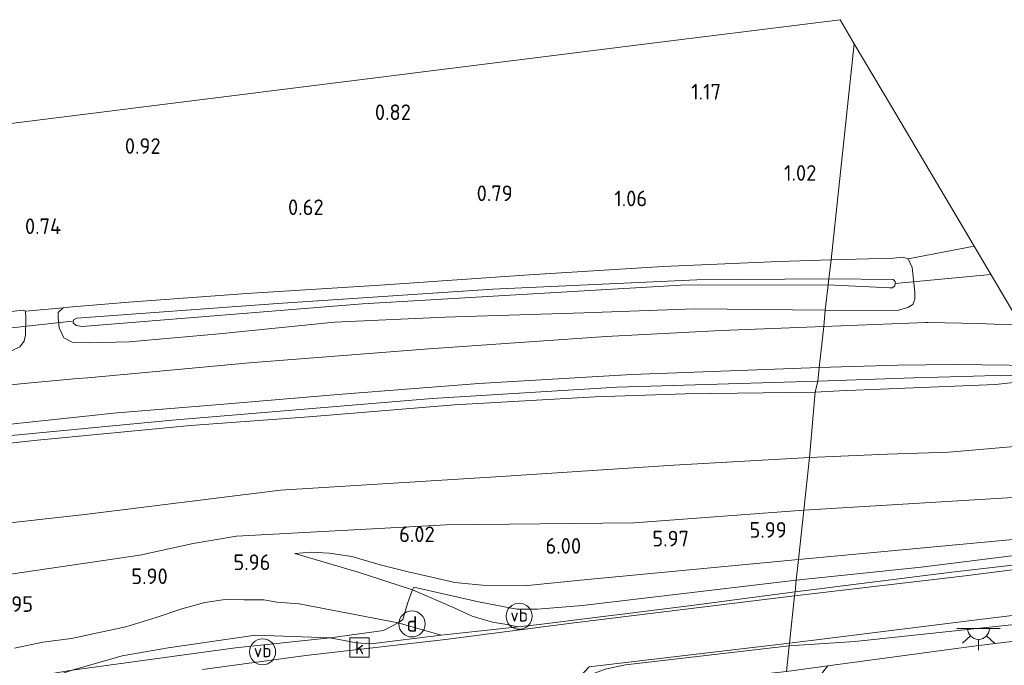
# Model space of a CAD drawing. Extents: x 130905 to 137824, y 412333 to 417928.
# Tile 30 of 256: x 131641 to 131755, y 413873 to 413947. Entities that reach past the tile are written whole.
import ezdxf
from ezdxf.enums import TextEntityAlignment as Align
from ezdxf.lldxf.tags import DXFTag

# ---------------------------------------------------------------- set-up
doc = ezdxf.new("R2010")
doc.units = 0
for name, color, linetype, lineweight in [('B-ME-GR-BOUWLAND_AKKERBOUW-GV', 80, 'Continuous', 13), ('B-ME-GR-GRAS-GV', 60, 'Continuous', 13), ('B-ME-GW-TALUD_KRUIN-G', 90, 'Continuous', 18), ('B-ME-GW-TALUD_TEEN-G', 90, 'Continuous', 18), ('B-ME-IE-MEUBILAIR_DIJKPAAL-S', 7, 'Continuous', 25), ('B-ME-IE-MEUBILAIR_WEGMEUBILAIR-S', 7, 'Continuous', 25), ('B-ME-IE-TERREINAFSCHEIDING_DOORGANG-G', 210, 'Continuous', 18), ('B-ME-IE-TERREINAFSCHEIDING_KUNSTMATIG_HEKWERK-G', 20, 'IE-TERREINAFSCHEIDING-KUNSTMATIG', 18), ('B-ME-KG-GRENS_OPNAME-G', 210, 'KG-OPNAME', 18), ('B-ME-KL-ET_LS_OV_LICHTPUNT-S', 190, 'Continuous', 25), ('B-ME-KW-KUNSTWERK_DUIKER-G', 170, 'Continuous', 18), ('B-ME-OG-WATER_SLOOT-G', 120, 'Continuous', 18), ('B-ME-OG-WATER_SLOOT-GV', 120, 'Continuous', 18), ('B-ME-RI-GWA_KOLK-S', 30, 'Continuous', 25), ('B-ME-VH-GOOT-GV', 170, 'Continuous', 18), ('B-ME-VH-VERHARDING_ASFALT-GV', 252, 'Continuous', 18), ('B-ME-VH-VERHARDING_HALFVERHARDING-GV', 252, 'Continuous', 18), ('B-ME-WH-WINTERBED-G', 150, 'WH-WINTERBED', 18), ('X-XX-AL-HOOGTELABEL-S', 7, 'Continuous', 25)]:
    doc.layers.add(name, color=color, linetype=linetype, lineweight=lineweight)
doc.styles.add('NLCS-ISO', font='NLCS-ISO.ttf')
doc.styles.add('NLCS-ISO-ANNOTATIVE-T18', font='NLCS-ISO.ttf', dxfattribs={"height": 1.8})
doc.styles.get("Standard").update_dxf_attribs({"font": 'arial.ttf'})
doc.linetypes.add('IE-TERREINAFSCHEIDING-KUNSTMATIG', pattern='A,4,[82,NLCS.SHX,S=0.75,R=90,X=0,Y=0],4,-2', length=10)
tags = doc.linetypes.add('KG-OPNAME', pattern='A,5.5,-2,["O",Standard,S=1.8,R=0,X=-0.5,Y=-0.9],-2,5.5,-2,[5,NLCS.SHX,S=0.75,R=0,X=0,Y=0],-2', length=19).pattern_tags.tags
tags[6] = DXFTag(74, 10)
tags = doc.linetypes.add('WH-WINTERBED', pattern='A,6,-3.5,["WB",Standard,S=1.8,R=0,X=-1.5,Y=-0.9],-3.5,6,-3.5,6,-3.5,6,-3.5,6,-3.5', length=51).pattern_tags.tags
tags[6] = DXFTag(74, 10)

# ---------------------------------------------------------------- blocks, each defined once
blk = doc.blocks.new('SAL-HOOGTELABEL-SO')
at = {"color": 0, "linetype": 'ByBlock', "lineweight": -2, "style": 'NLCS-ISO-ANNOTATIVE-T18'}
blk.add_attdef('HOOGTE', text='', height=1.8, dxfattribs=at).set_placement((2.79, 0), align=Align.RIGHT)
blk = doc.blocks.new('SIE-DIJKPAAL-SO')
at = {"color": 0, "linetype": 'ByBlock', "lineweight": 18}
blk.add_circle((0, 0), 1.5, dxfattribs=at)
at = {"color": 0, "linetype": 'ByBlock', "lineweight": 18, "style": 'NLCS-ISO'}
blk.add_text('d', height=1.8, dxfattribs=at).set_placement((0, 0), align=Align.MIDDLE_CENTER)
blk = doc.blocks.new('SRI-KOLK-SO')
at = {"color": 0, "linetype": 'ByBlock', "lineweight": 18}
blk.add_lwpolyline([(-1.125, -1.125), (1.125, -1.125), (1.125, 1.125), (-1.125, 1.125)], close=True, dxfattribs=at)
at = {"color": 0, "linetype": 'ByBlock', "lineweight": 18, "style": 'NLCS-ISO'}
blk.add_text('k', height=1.5, dxfattribs=at).set_placement((0, 0), align=Align.MIDDLE_CENTER)
blk = doc.blocks.new('SKL-ET_OV_LICHTPUNT-SO')
at = {"color": 0, "linetype": 'ByBlock', "lineweight": 18}
for points in [[(-1.25, 0), (-2.5, 0)], [(1.25, 0), (2.5, 0)], [(-0.92, -0.85), (-1.83, -1.7)], [(0.92, -0.85), (1.83, -1.7)], [(0, -1.25), (0, -2.5)]]:
    blk.add_lwpolyline(points, dxfattribs=at)
blk.add_lwpolyline([(0, 0), (1.25, 0, -1), (-1.25, 0)], format="xyb", close=True, dxfattribs=at)
blk = doc.blocks.new('SIE-WEG_PAAL_VERKEERSBORD-SO')
at = {"color": 0, "linetype": 'ByBlock', "lineweight": 18}
blk.add_circle((0, 0), 1.5, dxfattribs=at)
at = {"color": 0, "linetype": 'ByBlock', "lineweight": 18, "style": 'NLCS-ISO'}
blk.add_text('vb', height=1.5, dxfattribs=at).set_placement((0, 0.13), align=Align.MIDDLE_CENTER)

msp = doc.modelspace()

# ---------------------------------------------------------------- linework, layer by layer
at = {"layer": 'B-ME-GR-BOUWLAND_AKKERBOUW-GV'}
msp.add_polyline3d([(131632.625, 413933.877, 0.763), (131660.847, 413937.407, 0.771), (131694.834, 413941.658, 0.763), (131715.952, 413944.3, 0.791), (131735.741, 413946.775, 0.686), (131737.378, 413944.01, 0.787), (131734.695, 413919.158, 1.217), (131728.674, 413918.967, 1.233), (131715.372, 413918.363, 1.026), (131699.944, 413917.421, 0.917), (131682.797, 413916.244, 0.812), (131667.454, 413915.289, 0.884), (131653.909, 413914.267, 0.917), (131646.992, 413913.707, 0.957), (131646.322, 413913.619, 0.966), (131642.006, 413913.241, 0.966), (131641.713, 413913.356, 0.957), (131626.494, 413911.659, 0.76)], dxfattribs=at)
msp.add_polyline3d([(131751.168, 413920.725, 1.425), (131743.583, 413919.265, 1.468), (131742.965, 413919.464, 1.384), (131741.899, 413919.324, 1.446), (131734.695, 413919.158, 1.217), (131737.378, 413944.01, 0.787), (131741.663, 413936.775, 1.099)], close=True, dxfattribs=at)
at = {"layer": 'B-ME-GR-GRAS-GV'}
for points in [[(131751.168, 413920.725, 1.425), (131756.484, 413911.715, 2.375), (131753.461, 413911.729, 2.271), (131751.689, 413911.809, 2.191), (131745.877, 413911.939, 2.176), (131745.591, 413911.928, 2.172), (131733.861, 413911.476, 2.003), (131734.023, 413913.36, 1.812), (131742.336, 413913.324, 1.976), (131743.526, 413913.675, 1.988), (131744.114, 413913.998, 1.979), (131744.322, 413914.621, 1.983), (131744.335, 413915.418, 1.913), (131744.053, 413918.25, 1.736), (131743.583, 413919.265, 1.468)], [(131647.838, 413911.602, -0.201), (131648.503, 413911.477, -0.201), (131680.761, 413914.078, -0.201), (131717.425, 413916.237, -0.201), (131734.38, 413916.265, -0.201), (131734.023, 413913.36, 1.812), (131718.996, 413913.497, 1.685), (131706.262, 413913.065, 1.489), (131690.237, 413912.56, 1.265), (131677.543, 413911.961, 1.121), (131664.298, 413910.617, 0.993), (131653.933, 413909.73, 1.23), (131649.237, 413909.583, 1.07), (131647.35, 413909.658, 1.003), (131646.403, 413910.193, 1.115), (131645.888, 413911.307, 1.083), (131645.74, 413912.498, 0.998), (131645.75, 413913.1, 0.982), (131646.322, 413913.619, 0.966), (131646.992, 413913.707, 0.957), (131653.909, 413914.267, 0.917), (131667.454, 413915.289, 0.884), (131682.797, 413916.244, 0.812), (131699.944, 413917.421, 0.917), (131715.372, 413918.363, 1.026), (131728.674, 413918.967, 1.233), (131734.695, 413919.158, 1.217), (131734.458, 413916.979, -0.201), (131719.241, 413916.866, -0.201), (131695.781, 413915.779, -0.201), (131671.041, 413914.107, -0.201), (131647.904, 413912.453, -0.201), (131647.527, 413912.244, -0.201), (131647.489, 413911.914, -0.201)], [(131744.053, 413918.25, 1.736), (131744.335, 413915.418, 1.913), (131744.322, 413914.621, 1.983), (131744.114, 413913.998, 1.979), (131743.526, 413913.675, 1.988), (131742.336, 413913.324, 1.976), (131734.023, 413913.36, 1.812), (131734.38, 413916.265, -0.201), (131741.444, 413915.924, -0.201), (131741.786, 413915.931, -0.201), (131742.044, 413916.146, -0.201), (131742.065, 413916.412, -0.201), (131742.075, 413916.648, -0.201), (131741.852, 413916.879, -0.201), (131734.458, 413916.979, -0.201), (131734.695, 413919.158, 1.217), (131741.899, 413919.324, 1.446), (131742.965, 413919.464, 1.384), (131743.583, 413919.265, 1.468)], [(131642.039, 413912.443, 0.961), (131642.001, 413910.535, 0.966), (131641.856, 413909.804, 0.957), (131641.348, 413909.157, 0.936), (131640.393, 413908.679, 1.007), (131627.17, 413907.594, 0.94), (131614.746, 413906.051, 0.912), (131607.06, 413905.178, 0.976), (131593.181, 413903.236, 1.112), (131590.732, 413902.938, 1.14), (131589.88, 413903.303, 1.152), (131589.154, 413904.322, 1.148), (131588.747, 413905.574, 1.128), (131588.755, 413906.405, 1.087), (131588.813, 413907.002, 1.047), (131589.192, 413907.363, 1.018), (131589.954, 413907.502, 1.01), (131597.501, 413908.375, 0.966), (131610.934, 413909.759, 0.758), (131626.494, 413911.659, 0.76), (131641.713, 413913.356, 0.957), (131642.006, 413913.241, 0.966)], [(131735.689, 413904.087, 2.342), (131732.878, 413903.94, 2.191), (131733.177, 413905.172, 1.97), (131744.212, 413905.559, 2.26), (131749.84, 413905.729, 2.23), (131754.913, 413905.868, 2.266), (131759.905, 413905.493, 2.595), (131753.629, 413904.82, 2.519)], [(131755.231, 413886.932, 6.301), (131730.95, 413884.655, 5.881), (131731.567, 413890.343, 6.233), (131732.206, 413896.391, 5.888), (131741.207, 413896.781, 5.939), (131748.253, 413897.03, 5.968), (131757.144, 413897.785, 5.844), (131769.854, 413897.924, 5.741), (131786.174, 413897.129, 5.824), (131797.624, 413896.193, 5.732), (131798.023, 413895.647, 5.637), (131798.05, 413895.025, 5.716), (131797.906, 413893.844, 5.917), (131797.649, 413892.253, 5.926), (131797.19, 413891.744, 5.962), (131796.385, 413891.555, 6.048), (131778.905, 413889.93, 6.161)], [(131799.026, 413889.179, 5.03), (131771.251, 413885.48, 5.05), (131770.939, 413885.783, 4.913), (131748.589, 413883.2, 4.963), (131730.558, 413880.947, 4.707), (131730.693, 413882.29, 5.265), (131745.066, 413883.799, 5.755), (131765.671, 413886.376, 5.692), (131778.851, 413887.981, 5.68), (131784.62, 413888.742, 5.437), (131801.427, 413890.688, 5.41), (131802.842, 413890.843, 5.254)], [(131694.972, 413881.694, 5.913), (131699.422, 413881.644, 5.934), (131705.866, 413882.289, 5.894), (131730.95, 413884.655, 5.881), (131730.693, 413882.29, 5.265), (131706.1, 413879.381, 5.139), (131700.925, 413878.957, 5.042), (131698.541, 413878.95, 4.961), (131694.127, 413879.798, 5.001), (131686.669, 413881.5, 5.147), (131686.531, 413881.171, 5.135), (131680.283, 413883.213, 5.508), (131672.987, 413885.35, 5.86), (131674.916, 413885.508, 5.989), (131676.934, 413885.391, 5.946), (131679.534, 413885.009, 5.936), (131682.794, 413884.059, 5.893), (131686.042, 413883.237, 5.964), (131688.401, 413882.701, 5.944), (131691.419, 413882.01, 5.948)], [(131718.633, 413879.374, 4.544), (131701.102, 413877.204, 4.458), (131698.71, 413876.929, 4.443), (131697.391, 413877.196, 4.408), (131695.746, 413877.455, 4.486), (131693.419, 413878.167, 4.586), (131691.312, 413879.127, 4.761), (131686.531, 413881.171, 5.135), (131686.669, 413881.5, 5.147), (131694.127, 413879.798, 5.001), (131698.541, 413878.95, 4.961), (131700.925, 413878.957, 5.042), (131706.1, 413879.381, 5.139), (131730.693, 413882.29, 5.265), (131730.558, 413880.947, 4.707)], [(131689.821, 413875.974, 4.357), (131681.747, 413874.974, 4.221), (131680.085, 413875.074, 4.346), (131677.058, 413875.677, 4.384), (131683.198, 413876.502, 4.596), (131684.893, 413877.401, 4.993)], [(131666.167, 413874.52, 4.406), (131647.363, 413871.933, 4.457), (131653.129, 413873.587, 4.559), (131658.404, 413874.502, 4.571), (131668.448, 413875.975, 4.559), (131677.058, 413875.677, 4.384)], [(131705.574, 413869.499, 4.588), (131705.462, 413868.5, 4.556), (131704.72, 413869.86, 4.511), (131705.2, 413870.567, 4.506), (131706.85, 413872.316, 4.597), (131729.907, 413875.047, 4.665), (131729.872, 413874.725, 4.714), (131711.05, 413872.569, 4.6), (131708.701, 413872.048, 4.584), (131707.388, 413871.571, 4.588), (131706.587, 413871.123, 4.592), (131706.1, 413870.627, 4.592), (131705.772, 413870.137, 4.592)], [(131709.526, 413869.143, 4.957), (131705.462, 413868.5, 4.556), (131705.574, 413869.499, 4.588), (131705.772, 413870.137, 4.592), (131706.1, 413870.627, 4.592), (131706.587, 413871.123, 4.592), (131707.388, 413871.571, 4.588), (131708.701, 413872.048, 4.584), (131711.05, 413872.569, 4.6), (131729.872, 413874.725, 4.714), (131729.555, 413871.804, 5.492), (131718.683, 413870.594, 5.277)]]:
    msp.add_polyline3d(points, close=True, dxfattribs=at)
for points in [[(131640.393, 413908.679, 1.007), (131641.348, 413909.157, 0.936), (131641.856, 413909.804, 0.957), (131642.001, 413910.535, 0.966), (131642.039, 413912.443, 0.961), (131642.006, 413913.241, 0.966), (131646.322, 413913.619, 0.966), (131645.75, 413913.1, 0.982), (131645.74, 413912.498, 0.998), (131645.888, 413911.307, 1.083), (131646.403, 413910.193, 1.115), (131647.35, 413909.658, 1.003), (131649.237, 413909.583, 1.07), (131653.933, 413909.73, 1.23), (131664.298, 413910.617, 0.993), (131677.543, 413911.961, 1.121), (131690.237, 413912.56, 1.265), (131706.262, 413913.065, 1.489), (131718.996, 413913.497, 1.685), (131734.023, 413913.36, 1.812), (131733.861, 413911.476, 2.003), (131722.041, 413911.024, 1.902), (131708.817, 413910.317, 1.658), (131688.399, 413908.9, 1.466), (131667.768, 413907.312, 1.421), (131649.154, 413905.588, 1.371), (131647.995, 413905.515, 1.357), (131641.439, 413904.874, 1.354), (131631.763, 413903.855, 1.331)], [(131550.625, 413889.215, 1.265), (131566.819, 413891.537, 1.305), (131585.249, 413893.719, 1.284), (131600.029, 413895.626, 1.292), (131617.577, 413897.8, 1.371), (131633.01, 413899.475, 1.403), (131649.674, 413901.238, 1.432), (131652.08, 413901.526, 1.357), (131664.357, 413902.51, 1.44), (131678.448, 413903.711, 1.464), (131694.151, 413904.917, 1.583), (131711.78, 413905.942, 1.814), (131733.35, 413906.767, 1.991), (131733.177, 413905.172, 1.97), (131710.087, 413904.49, 1.713), (131688.788, 413903.195, 1.496), (131658.861, 413900.691, 1.379), (131628.677, 413897.826, 1.368), (131600.178, 413894.107, 1.298), (131577.709, 413891.38, 1.345), (131546.648, 413887.262, 1.321)], [(131754.913, 413905.868, 2.266), (131749.84, 413905.729, 2.23), (131744.212, 413905.559, 2.26), (131733.177, 413905.172, 1.97), (131733.35, 413906.767, 1.991), (131742.396, 413907.029, 2.135), (131748.878, 413907.12, 2.217), (131758.401, 413906.978, 2.321)], [(131757.144, 413897.785, 5.844), (131748.253, 413897.03, 5.968), (131741.207, 413896.781, 5.939), (131732.206, 413896.391, 5.888), (131732.878, 413903.94, 2.191), (131735.689, 413904.087, 2.342), (131753.629, 413904.82, 2.519), (131759.905, 413905.493, 2.595)], [(131546.648, 413887.262, 1.321), (131577.709, 413891.38, 1.345), (131600.178, 413894.107, 1.298), (131628.677, 413897.826, 1.368), (131658.861, 413900.691, 1.379), (131688.788, 413903.195, 1.496), (131710.087, 413904.49, 1.713), (131733.177, 413905.172, 1.97), (131732.878, 413903.94, 2.191), (131717.953, 413903.729, 2.165), (131707.559, 413903.401, 1.761), (131691.383, 413902.46, 1.736), (131674.607, 413901.097, 1.711), (131660.969, 413900.071, 1.711), (131643.372, 413898.39, 1.837), (131629.245, 413896.855, 1.686), (131612.766, 413894.938, 1.585), (131599.363, 413893.12, 1.509), (131575.672, 413890.089, 1.534), (131559.692, 413887.922, 1.484), (131554.971, 413887.508, 1.283), (131544.676, 413886.075, 1.384)], [(131544.676, 413886.075, 1.384), (131554.971, 413887.508, 1.283), (131559.692, 413887.922, 1.484), (131575.672, 413890.089, 1.534), (131599.363, 413893.12, 1.509), (131612.766, 413894.938, 1.585), (131629.245, 413896.855, 1.686), (131643.372, 413898.39, 1.837), (131660.969, 413900.071, 1.711), (131674.607, 413901.097, 1.711), (131691.383, 413902.46, 1.736), (131707.559, 413903.401, 1.761), (131717.953, 413903.729, 2.165), (131732.878, 413903.94, 2.191), (131732.206, 413896.391, 5.888), (131716.612, 413895.513, 5.925), (131696.115, 413894.195, 5.727), (131671.325, 413892.662, 5.544), (131648.825, 413889.832, 5.535), (131626.436, 413887.369, 5.75), (131601.884, 413883.832, 5.915), (131580.027, 413880.711, 6.116), (131559.277, 413877.906, 6.403), (131549.861, 413876.757, 6.46)], [(131626.436, 413887.369, 5.75), (131648.825, 413889.832, 5.535), (131671.325, 413892.662, 5.544), (131696.115, 413894.195, 5.727), (131716.612, 413895.513, 5.925), (131732.206, 413896.391, 5.888), (131731.567, 413890.343, 6.233), (131730.95, 413884.655, 5.881), (131705.866, 413882.289, 5.894), (131699.422, 413881.644, 5.934), (131694.972, 413881.694, 5.913), (131691.419, 413882.01, 5.948), (131688.401, 413882.701, 5.944), (131686.042, 413883.237, 5.964), (131682.794, 413884.059, 5.893), (131679.534, 413885.009, 5.936), (131676.934, 413885.391, 5.946), (131674.916, 413885.508, 5.989), (131672.987, 413885.35, 5.86), (131680.283, 413883.213, 5.508), (131686.531, 413881.171, 5.135), (131686.351, 413880.692, 5.115), (131685.945, 413879.618, 5.069), (131685.502, 413878.057, 5.005), (131685.418, 413877.763, 4.993), (131684.893, 413877.401, 4.993), (131673.5, 413879.579, 5.645), (131670.922, 413879.75, 5.619), (131669.415, 413880.028, 5.627), (131667.137, 413880.017, 5.68), (131664.993, 413880.084, 5.779), (131662.651, 413879.735, 5.753), (131659.974, 413878.987, 5.634), (131657.042, 413878.004, 5.571), (131653.536, 413876.924, 5.472), (131650.339, 413876.237, 5.502), (131647.282, 413875.587, 5.473), (131643.994, 413875.157, 5.501), (131640.736, 413874.491, 5.625)], [(131765.671, 413886.376, 5.692), (131745.066, 413883.799, 5.755), (131730.693, 413882.29, 5.265), (131730.95, 413884.655, 5.881), (131755.231, 413886.932, 6.301)], [(131640.736, 413874.491, 5.625), (131643.994, 413875.157, 5.501), (131647.282, 413875.587, 5.473), (131650.339, 413876.237, 5.502), (131653.536, 413876.924, 5.472), (131657.042, 413878.004, 5.571), (131659.974, 413878.987, 5.634), (131662.651, 413879.735, 5.753), (131664.993, 413880.084, 5.779), (131667.137, 413880.017, 5.68), (131669.415, 413880.028, 5.627), (131670.922, 413879.75, 5.619), (131673.5, 413879.579, 5.645), (131684.893, 413877.401, 4.993), (131683.198, 413876.502, 4.596), (131677.058, 413875.677, 4.384), (131668.448, 413875.975, 4.559), (131658.404, 413874.502, 4.571), (131653.129, 413873.587, 4.559), (131647.363, 413871.933, 4.457), (131642.262, 413871.107, 4.619), (131635.694, 413870.083, 4.704)], [(131759.407, 413877.566, 5.224), (131737.431, 413875.24, 4.997), (131729.872, 413874.725, 4.714), (131729.907, 413875.047, 4.665), (131734.258, 413875.592, 4.84), (131751.493, 413877.728, 4.953), (131767.815, 413879.736, 5.012)], [(131769.818, 413847.498, 6.037), (131748.029, 413843.22, 5.967), (131743.756, 413842.67, 5.989), (131740.863, 413842.511, 6.003), (131734.038, 413841.486, 5.958), (131726.126, 413839.654, 5.773), (131726.986, 413848.141, 6.063), (131727.174, 413849.874, 6.018), (131727.354, 413851.529, 6.031), (131729.07, 413867.854, 6.033), (131730.582, 413868.406, 6.045), (131731.863, 413869.343, 6.03), (131734.325, 413872.454, 5.89), (131751.386, 413874.723, 6.107), (131770.009, 413877.01, 6.197)], [(131770.009, 413877.01, 6.197), (131751.386, 413874.723, 6.107), (131734.325, 413872.454, 5.89), (131729.555, 413871.804, 5.492), (131729.872, 413874.725, 4.714), (131737.431, 413875.24, 4.997), (131759.407, 413877.566, 5.224)]]:
    msp.add_polyline3d(points, dxfattribs=at)
at = {"layer": 'B-ME-GW-TALUD_KRUIN-G'}
for points in [[(131732.206, 413896.391, 5.888), (131741.207, 413896.781, 5.939), (131748.253, 413897.03, 5.968), (131757.144, 413897.785, 5.844), (131769.854, 413897.924, 5.741), (131786.174, 413897.129, 5.824), (131797.624, 413896.193, 5.732), (131798.023, 413895.647, 5.637), (131798.05, 413895.025, 5.716), (131797.906, 413893.844, 5.917), (131797.649, 413892.253, 5.926), (131797.19, 413891.744, 5.962), (131796.385, 413891.555, 6.048), (131778.905, 413889.93, 6.161), (131755.231, 413886.932, 6.301), (131730.95, 413884.655, 5.881)], [(131734.325, 413872.454, 5.89), (131751.386, 413874.723, 6.107), (131770.009, 413877.01, 6.197), (131789.296, 413879.411, 6.082), (131808.589, 413881.811, 6.17), (131826.305, 413883.791, 5.991), (131844.393, 413886.155, 6.102), (131864.212, 413888.541, 5.925), (131878.527, 413889.892, 5.945), (131894.31, 413891.319, 5.882), (131908.416, 413892.219, 5.934), (131925.038, 413893.795, 6.048), (131933.047, 413894.621, 5.939), (131944.216, 413896.139, 5.949), (131955.445, 413897.972, 5.776)], [(131732.206, 413896.391, 5.888), (131716.612, 413895.513, 5.925), (131696.115, 413894.195, 5.727), (131671.325, 413892.662, 5.544), (131648.825, 413889.832, 5.535), (131626.436, 413887.369, 5.75), (131601.884, 413883.832, 5.915), (131580.027, 413880.711, 6.116), (131559.277, 413877.906, 6.403), (131549.861, 413876.757, 6.46)], [(131730.95, 413884.655, 5.881), (131705.866, 413882.289, 5.894), (131699.422, 413881.644, 5.934), (131694.972, 413881.694, 5.913), (131691.419, 413882.01, 5.948), (131688.401, 413882.701, 5.944), (131686.042, 413883.237, 5.964), (131682.794, 413884.059, 5.893), (131679.534, 413885.009, 5.936), (131676.934, 413885.391, 5.946), (131674.916, 413885.508, 5.989), (131672.987, 413885.35, 5.86)], [(131640.736, 413874.491, 5.625), (131643.994, 413875.157, 5.501), (131647.282, 413875.587, 5.473), (131650.339, 413876.237, 5.502), (131653.536, 413876.924, 5.472), (131657.042, 413878.004, 5.571), (131659.974, 413878.987, 5.634), (131662.651, 413879.735, 5.753), (131664.993, 413880.084, 5.779), (131667.137, 413880.017, 5.68), (131669.415, 413880.028, 5.627), (131670.922, 413879.75, 5.619), (131673.5, 413879.579, 5.645), (131684.893, 413877.401, 4.993), (131689.821, 413875.974, 4.357)]]:
    msp.add_polyline3d(points, dxfattribs=at)
at = {"layer": 'B-ME-GW-TALUD_TEEN-G'}
for points in [[(131759.905, 413905.493, 2.595), (131753.629, 413904.82, 2.519), (131735.689, 413904.087, 2.342), (131732.878, 413903.94, 2.191)], [(131732.878, 413903.94, 2.191), (131717.953, 413903.729, 2.165), (131707.559, 413903.401, 1.761), (131691.383, 413902.46, 1.736), (131674.607, 413901.097, 1.711), (131660.969, 413900.071, 1.711), (131643.372, 413898.39, 1.837), (131629.245, 413896.855, 1.686), (131612.766, 413894.938, 1.585), (131599.363, 413893.12, 1.509), (131575.672, 413890.089, 1.534), (131559.692, 413887.922, 1.484), (131554.971, 413887.508, 1.283), (131544.676, 413886.075, 1.384), (131533.086, 413883.281, 1.561), (131526.4, 413880.807, 1.359)], [(131919.704, 413895.895, 4.694), (131901.741, 413894.18, 5.073), (131881.28, 413892.465, 5.073), (131852.293, 413889.188, 5.149), (131824.465, 413885.73, 5.325), (131793.841, 413882.096, 5.502), (131775.853, 413879.849, 5.3), (131759.407, 413877.566, 5.224), (131737.431, 413875.24, 4.997), (131729.872, 413874.725, 4.714)], [(131799.026, 413889.179, 5.03), (131771.251, 413885.48, 5.05), (131770.939, 413885.783, 4.913), (131748.589, 413883.2, 4.963), (131730.558, 413880.947, 4.707)], [(131672.987, 413885.35, 5.86), (131680.283, 413883.213, 5.508), (131686.531, 413881.171, 5.135), (131691.312, 413879.127, 4.761), (131693.419, 413878.167, 4.586), (131695.746, 413877.455, 4.486), (131697.391, 413877.196, 4.408), (131698.71, 413876.929, 4.443), (131701.102, 413877.204, 4.458), (131718.633, 413879.374, 4.544), (131730.558, 413880.947, 4.707)], [(131569.944, 413856.975, 2.582), (131571.422, 413856.656, 2.644), (131572.266, 413856.726, 2.682), (131578.77, 413858.492, 2.919), (131594.839, 413862.603, 3.219), (131610.32, 413865.183, 3.519), (131624.525, 413866.776, 3.794), (131628.958, 413866.859, 3.882), (131631.433, 413867.068, 3.932), (131637.822, 413868.779, 4.169), (131647.363, 413871.933, 4.457), (131653.129, 413873.587, 4.559), (131658.404, 413874.502, 4.571), (131668.448, 413875.975, 4.559), (131677.058, 413875.677, 4.384), (131680.085, 413875.074, 4.346), (131681.747, 413874.974, 4.221)], [(131689.821, 413875.974, 4.357), (131681.747, 413874.974, 4.221)], [(131723.475, 413853.688, 5.95), (131715.107, 413858.297, 5.139), (131712.312, 413859.992, 4.923), (131710.275, 413861.48, 4.799), (131708.896, 413862.42, 4.65), (131708.17, 413863.32, 4.666), (131707.215, 413864.409, 4.574), (131706.334, 413865.971, 4.602), (131705.462, 413868.5, 4.556), (131705.574, 413869.499, 4.588), (131705.772, 413870.137, 4.592), (131706.1, 413870.627, 4.592), (131706.587, 413871.123, 4.592), (131707.388, 413871.571, 4.588), (131708.701, 413872.048, 4.584), (131711.05, 413872.569, 4.6), (131729.872, 413874.725, 4.714)]]:
    msp.add_polyline3d(points, dxfattribs=at)
at = {"layer": 'B-ME-IE-TERREINAFSCHEIDING_DOORGANG-G'}
msp.add_polyline3d([(131686.669, 413881.5, 5.147), (131686.531, 413881.171, 5.135), (131686.351, 413880.692, 5.115), (131685.945, 413879.618, 5.069), (131685.502, 413878.057, 5.005), (131685.418, 413877.763, 4.993)], dxfattribs=at)
at = {"layer": 'B-ME-IE-TERREINAFSCHEIDING_KUNSTMATIG_HEKWERK-G'}
for points in [[(131759.905, 413905.493, 2.595), (131754.913, 413905.868, 2.266), (131749.84, 413905.729, 2.23), (131744.212, 413905.559, 2.26), (131733.177, 413905.172, 1.97)], [(131733.177, 413905.172, 1.97), (131710.087, 413904.49, 1.713), (131688.788, 413903.195, 1.496), (131658.861, 413900.691, 1.379), (131628.677, 413897.826, 1.368), (131600.178, 413894.107, 1.298), (131577.709, 413891.38, 1.345), (131546.648, 413887.262, 1.321), (131540.253, 413885.892, 1.233), (131535.492, 413884.663, 1.249), (131532.523, 413883.788, 1.253), (131528.114, 413882.662, 1.405), (131525.331, 413881.278, 1.379), (131519.214, 413877.056, 1.405), (131514.057, 413873.299, 1.43), (131507.132, 413868.441, 1.228), (131503.49, 413865.821, 1.158), (131502.388, 413865.216, 0.931)], [(131778.851, 413887.981, 5.68), (131765.671, 413886.376, 5.692), (131745.066, 413883.799, 5.755), (131730.693, 413882.29, 5.265)], [(131730.693, 413882.29, 5.265), (131706.1, 413879.381, 5.139), (131700.925, 413878.957, 5.042), (131698.541, 413878.95, 4.961), (131694.127, 413879.798, 5.001), (131686.669, 413881.5, 5.147)], [(131685.418, 413877.763, 4.993), (131684.893, 413877.401, 4.993), (131683.198, 413876.502, 4.596), (131677.058, 413875.677, 4.384), (131666.167, 413874.52, 4.406), (131647.363, 413871.933, 4.457), (131642.262, 413871.107, 4.619), (131635.694, 413870.083, 4.704), (131631.408, 413869.617, 4.71), (131626.782, 413868.781, 4.444), (131620.761, 413867.923, 4.155), (131611.477, 413866.345, 3.987), (131601.108, 413864.446, 3.521), (131588.19, 413862.034, 3.458), (131580.651, 413860.295, 3.372), (131575.656, 413859.037, 3.324), (131574, 413858.483, 3.21), (131572.667, 413857.931, 3.073), (131569.944, 413856.975, 2.582)]]:
    msp.add_polyline3d(points, dxfattribs=at)
at = {"layer": 'B-ME-KG-GRENS_OPNAME-G'}
for points in [[(131737.378, 413944.01, 0.787), (131735.741, 413946.775, 0.686), (131715.952, 413944.3, 0.791), (131694.834, 413941.658, 0.763), (131660.847, 413937.407, 0.771), (131632.625, 413933.877, 0.763), (131599.867, 413929.78, 0.666), (131563.931, 413925.285, 0.601), (131536.669, 413921.875, 0.512)], [(131756.484, 413911.715, 2.375), (131751.168, 413920.725, 1.425), (131741.663, 413936.775, 1.099), (131737.378, 413944.01, 0.787)]]:
    msp.add_polyline3d(points, dxfattribs=at)
at = {"layer": 'B-ME-KW-KUNSTWERK_DUIKER-G'}
for points in [[(131742.065, 413916.412, -0.201), (131753.099, 413917.464, -0.181)], [(131640.445, 413911.312, -0.282), (131647.377, 413912.074, -0.201)]]:
    msp.add_polyline3d(points, dxfattribs=at)
at = {"layer": 'B-ME-OG-WATER_SLOOT-G'}
for points in [[(131734.695, 413919.158, 1.217), (131728.674, 413918.967, 1.233), (131715.372, 413918.363, 1.026), (131699.944, 413917.421, 0.917), (131682.797, 413916.244, 0.812), (131667.454, 413915.289, 0.884), (131653.909, 413914.267, 0.917), (131646.992, 413913.707, 0.957), (131646.322, 413913.619, 0.966), (131645.75, 413913.1, 0.982), (131645.74, 413912.498, 0.998), (131645.888, 413911.307, 1.083), (131646.403, 413910.193, 1.115), (131647.35, 413909.658, 1.003), (131649.237, 413909.583, 1.07), (131653.933, 413909.73, 1.23), (131664.298, 413910.617, 0.993), (131677.543, 413911.961, 1.121), (131690.237, 413912.56, 1.265), (131706.262, 413913.065, 1.489), (131718.996, 413913.497, 1.685), (131734.023, 413913.36, 1.812)], [(131734.695, 413919.158, 1.217), (131741.899, 413919.324, 1.446), (131742.965, 413919.464, 1.384), (131743.583, 413919.265, 1.468), (131744.053, 413918.25, 1.736), (131744.335, 413915.418, 1.913), (131744.322, 413914.621, 1.983), (131744.114, 413913.998, 1.979), (131743.526, 413913.675, 1.988), (131742.336, 413913.324, 1.976), (131734.023, 413913.36, 1.812)]]:
    msp.add_polyline3d(points, dxfattribs=at)
msp.add_polyline3d([(131590.732, 413902.938, 1.14), (131589.88, 413903.303, 1.152), (131589.154, 413904.322, 1.148), (131588.747, 413905.574, 1.128), (131588.755, 413906.405, 1.087), (131588.813, 413907.002, 1.047), (131589.192, 413907.363, 1.018), (131589.954, 413907.502, 1.01), (131597.501, 413908.375, 0.966), (131610.934, 413909.759, 0.758), (131626.494, 413911.659, 0.76), (131641.713, 413913.356, 0.957), (131642.006, 413913.241, 0.966), (131642.039, 413912.443, 0.961), (131642.001, 413910.535, 0.966), (131641.856, 413909.804, 0.957), (131641.348, 413909.157, 0.936), (131640.393, 413908.679, 1.007), (131627.17, 413907.594, 0.94), (131614.746, 413906.051, 0.912), (131607.06, 413905.178, 0.976), (131593.181, 413903.236, 1.112)], close=True, dxfattribs=at)
at = {"layer": 'B-ME-OG-WATER_SLOOT-GV'}
for points in [[(131680.761, 413914.078, -0.201), (131648.503, 413911.477, -0.201), (131647.838, 413911.602, -0.201), (131647.489, 413911.914, -0.201), (131647.527, 413912.244, -0.201), (131647.904, 413912.453, -0.201), (131671.041, 413914.107, -0.201), (131695.781, 413915.779, -0.201), (131719.241, 413916.866, -0.201), (131734.458, 413916.979, -0.201), (131734.38, 413916.265, -0.201), (131717.425, 413916.237, -0.201)], [(131741.786, 413915.931, -0.201), (131741.444, 413915.924, -0.201), (131734.38, 413916.265, -0.201), (131734.458, 413916.979, -0.201), (131741.852, 413916.879, -0.201), (131742.075, 413916.648, -0.201), (131742.065, 413916.412, -0.201), (131742.044, 413916.146, -0.201)]]:
    msp.add_polyline3d(points, close=True, dxfattribs=at)
at = {"layer": 'B-ME-VH-GOOT-GV'}
msp.add_polyline3d([(131750.14, 413882.777, 4.938), (131730.497, 413880.486, 4.625), (131730.558, 413880.947, 4.707), (131748.589, 413883.2, 4.963), (131770.939, 413885.783, 4.913), (131771.251, 413885.48, 5.05)], close=True, dxfattribs=at)
msp.add_polyline3d([(131647.363, 413871.933, 4.457), (131666.167, 413874.52, 4.406), (131677.058, 413875.677, 4.384), (131680.085, 413875.074, 4.346), (131681.747, 413874.974, 4.221), (131689.821, 413875.974, 4.357), (131698.71, 413876.929, 4.443), (131701.102, 413877.204, 4.458), (131718.633, 413879.374, 4.544), (131730.558, 413880.947, 4.707), (131730.497, 413880.486, 4.625), (131704.832, 413877.337, 4.491), (131690.343, 413875.468, 4.35), (131674.252, 413873.617, 4.142), (131662.386, 413872.004, 3.976)], dxfattribs=at)
at = {"layer": 'B-ME-VH-VERHARDING_ASFALT-GV'}
for points in [[(131631.763, 413903.855, 1.331), (131641.439, 413904.874, 1.354), (131647.995, 413905.515, 1.357), (131649.154, 413905.588, 1.371), (131667.768, 413907.312, 1.421), (131688.399, 413908.9, 1.466), (131708.817, 413910.317, 1.658), (131722.041, 413911.024, 1.902), (131733.861, 413911.476, 2.003), (131733.35, 413906.767, 1.991), (131711.78, 413905.942, 1.814), (131694.151, 413904.917, 1.583), (131678.448, 413903.711, 1.464), (131664.357, 413902.51, 1.44), (131652.08, 413901.526, 1.357), (131649.674, 413901.238, 1.432), (131633.01, 413899.475, 1.403)], [(131758.401, 413906.978, 2.321), (131748.878, 413907.12, 2.217), (131742.396, 413907.029, 2.135), (131733.35, 413906.767, 1.991), (131733.861, 413911.476, 2.003), (131745.591, 413911.928, 2.172), (131745.877, 413911.939, 2.176), (131751.689, 413911.809, 2.191), (131753.461, 413911.729, 2.271), (131756.484, 413911.715, 2.375)], [(131767.815, 413879.736, 5.012), (131751.493, 413877.728, 4.953), (131734.258, 413875.592, 4.84), (131729.907, 413875.047, 4.665), (131730.497, 413880.486, 4.625), (131750.14, 413882.777, 4.938), (131771.251, 413885.48, 5.05)], [(131662.386, 413872.004, 3.976), (131674.252, 413873.617, 4.142), (131690.343, 413875.468, 4.35), (131704.832, 413877.337, 4.491), (131730.497, 413880.486, 4.625), (131729.907, 413875.047, 4.665), (131706.85, 413872.316, 4.597)]]:
    msp.add_polyline3d(points, dxfattribs=at)
at = {"layer": 'B-ME-VH-VERHARDING_HALFVERHARDING-GV'}
msp.add_polyline3d([(131698.71, 413876.929, 4.443), (131689.821, 413875.974, 4.357), (131684.893, 413877.401, 4.993), (131685.418, 413877.763, 4.993), (131685.502, 413878.057, 5.005), (131685.945, 413879.618, 5.069), (131686.351, 413880.692, 5.115), (131686.531, 413881.171, 5.135), (131691.312, 413879.127, 4.761), (131693.419, 413878.167, 4.586), (131695.746, 413877.455, 4.486), (131697.391, 413877.196, 4.408)], close=True, dxfattribs=at)
at = {"layer": 'B-ME-WH-WINTERBED-G'}
for points in [[(131731.567, 413890.343, 6.233), (131757.551, 413891.916, 6.338), (131797.906, 413893.844, 5.917)], [(131731.567, 413890.343, 6.233), (131712.056, 413888.888, 6.095), (131690.449, 413888.662, 5.974), (131666.275, 413887.356, 5.966), (131661.285, 413886.516, 6.018), (131655.172, 413885.161, 5.99), (131636.583, 413882.448, 6.156), (131613.35, 413879.787, 6.077), (131591.185, 413878.803, 6.055), (131571.24, 413876.776, 6.148), (131554.965, 413874.706, 6.399), (131545.645, 413873.11, 6.46)]]:
    msp.add_polyline3d(points, dxfattribs=at)

# ---------------------------------------------------------------- block references
at = {"layer": 'B-ME-IE-MEUBILAIR_DIJKPAAL-S'}
msp.add_blockref('SIE-DIJKPAAL-SO', (131686.475, 413877.261, 4.916), dxfattribs=at)
at = {"layer": 'B-ME-IE-MEUBILAIR_WEGMEUBILAIR-S'}
for p in [(131698.805, 413878.146, 5.009), (131669.283, 413874.049, 4.318)]:
    msp.add_blockref('SIE-WEG_PAAL_VERKEERSBORD-SO', p, dxfattribs=at)
at = {"layer": 'B-ME-KL-ET_LS_OV_LICHTPUNT-S'}
msp.add_blockref('SKL-ET_OV_LICHTPUNT-SO', (131751.667, 413876.734, 5.238), dxfattribs=at)
at = {"layer": 'B-ME-RI-GWA_KOLK-S'}
msp.add_blockref('SRI-KOLK-SO', (131680.435, 413874.552, 4.219), dxfattribs=at)
at = {"layer": 'X-XX-AL-HOOGTELABEL-S'}
for p, values in [((131719.241, 413937.585, 1.165), {'HOOGTE': '1.17'}), ((131683.562, 413935.228, 0.815), {'HOOGTE': '0.82'}), ((131654.758, 413931.341, 0.915), {'HOOGTE': '0.92'}), ((131730.219, 413928.246, 1.015), {'HOOGTE': '1.02'}), ((131695.275, 413925.902, 0.79), {'HOOGTE': '0.79'}), ((131710.752, 413925.309, 1.062), {'HOOGTE': '1.06'}), ((131673.517, 413924.299, 0.615), {'HOOGTE': '0.62'}), ((131643.32, 413922.114, 0.74), {'HOOGTE': '0.74'}), ((131686.301, 413886.676, 6.021), {'HOOGTE': '6.02'}), ((131726.807, 413887.178, 5.986), {'HOOGTE': '5.99'}), ((131715.565, 413886.178, 5.974), {'HOOGTE': '5.97'}), ((131703.15, 413885.34, 5.996), {'HOOGTE': '6.00'}), ((131667.401, 413883.458, 5.962), {'HOOGTE': '5.96'}), ((131655.576, 413881.845, 5.899), {'HOOGTE': '5.90'}), ((131640.082, 413878.65, 5.946), {'HOOGTE': '5.95'})]:
    msp.add_blockref('SAL-HOOGTELABEL-SO', p, dxfattribs=at).add_auto_attribs(values)

doc.saveas('drawing.dxf')
